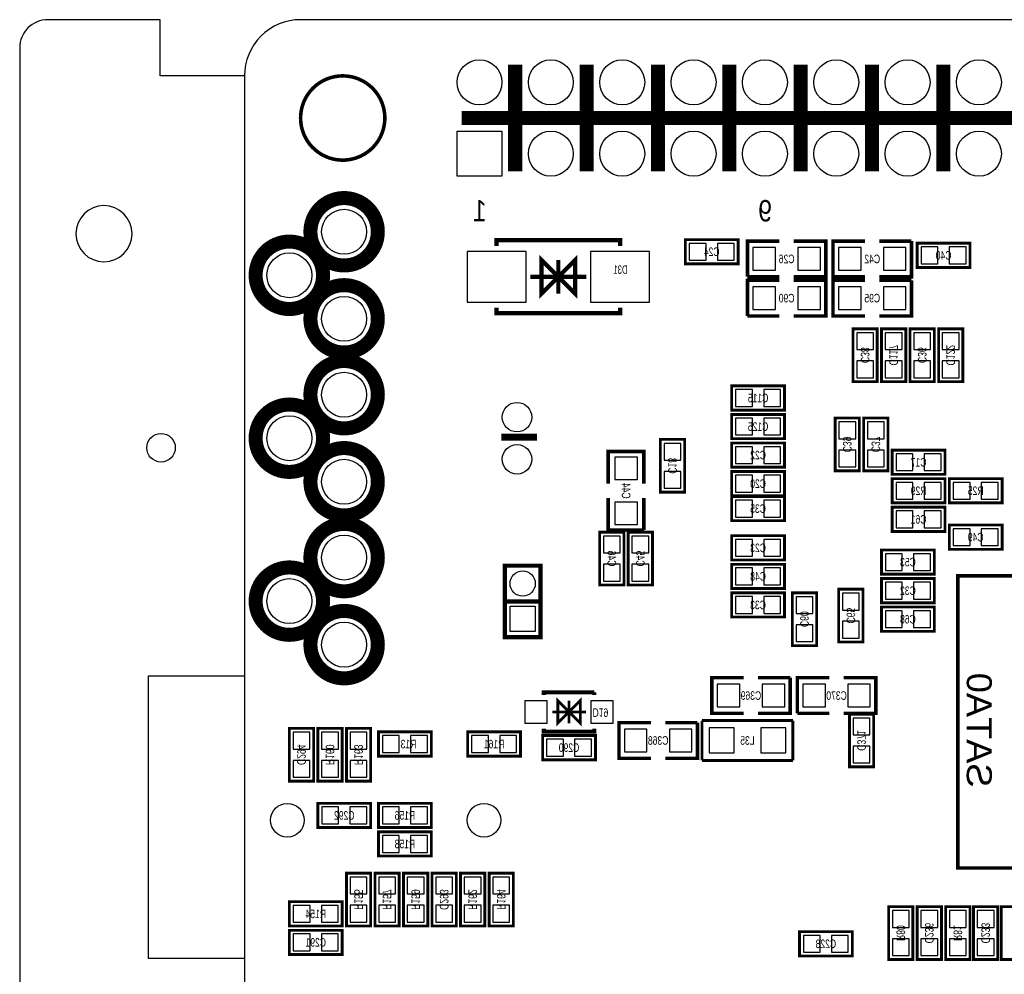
# Model space of a CAD drawing. Extents: x -8 to 119, y -73 to 71.
# Tile 4 of 8: x -8 to 27, y 37 to 71. Entities that reach past the tile are written whole.
import ezdxf
from ezdxf.enums import TextEntityAlignment as Align

# ---------------------------------------------------------------- set-up
doc = ezdxf.new("R2010")
doc.units = 0
for name, color, linetype in [('BG_OUTLINE', 12, 'CONTINUOUS'), ('BG_SILKSCREEN_BOTTOM', 173, 'CONTINUOUS'), ('PG_SILKSCREEN_BOTTOM', 150, 'CONTINUOUS'), ('PIN_BOTTOM', 202, 'CONTINUOUS'), ('RD_SILKSCREEN_BOTTOM', 122, 'CONTINUOUS')]:
    doc.layers.add(name, color=color, linetype=linetype)

msp = doc.modelspace()

# ---------------------------------------------------------------- linework, layer by layer
at = {"layer": 'BG_OUTLINE'}
for points in [[(0, 68.999989), (-2.999994, 68.999989), (-2.999994, 70.999985), (-6.999986, 70.999985, 0.414214), (-7.999984, 69.999987), (-7.999984, -71.999983, 0.414214), (-6.999986, -72.999981), (-2.999994, -72.999981), (-2.999994, -70.999985), (0, -70.999985)], [(-3.999992, 63.379985, 1), (-5.999988, 63.379985, 1), (-3.999992, 63.379985)]]:
    msp.add_lwpolyline(points, format="xyb", dxfattribs=at)
msp.add_lwpolyline([(80.99999, 70.500011, 0.414212), (80.499991, 71.00001), (1.999996, 71.00001, 0.414215), (0, 68.999989), (0, 1.999996, 0.414212), (1.999996, 0), (109.000011, 0, 0.414212), (111.000007, 1.999996), (111.000007, 68.999989, 0.414214), (109.000011, 71.00001), (83.500011, 71.00001, 0.414213), (83.000012, 70.500011), (83.000012, 66.999993, -0.414217), (81.999988, 65.999995, -0.41421), (80.99999, 66.999993)], format="xyb", close=True, dxfattribs=at)
at = {"layer": 'BG_OUTLINE', "const_width": 0.127}
msp.add_lwpolyline([(4.99999, 67.499992, 0.999997), (2.000021, 67.500017, 1.000003), (4.99999, 67.499992)], format="xyb", dxfattribs=at)
at = {"layer": 'BG_OUTLINE'}
msp.add_lwpolyline([(0, 47.625), (-3.429, 47.625), (-3.429, 37.592), (0, 37.592)], dxfattribs=at)
at = {"layer": 'BG_SILKSCREEN_BOTTOM', "const_width": 0.127}
msp.add_lwpolyline([(27.432406, 51.199898), (25.4, 51.199898), (25.4, 40.799918), (27.432406, 40.799918)], dxfattribs=at)
at = {"layer": 'PG_SILKSCREEN_BOTTOM'}
for points, const_width in [([(9.640011, 65.599996), (9.640011, 69.399988)], 0.499999), ([(12.180011, 65.599996), (12.180011, 69.399988)], 0.499999), ([(14.720011, 65.599996), (14.720011, 69.399988)], 0.499999), ([(17.260011, 65.599996), (17.260011, 69.399988)], 0.499999), ([(19.800011, 65.599996), (19.800011, 69.399988)], 0.499999), ([(22.340011, 65.599996), (22.340011, 69.399988)], 0.499999), ([(24.880011, 65.599996), (24.880011, 69.399988)], 0.499999), ([(7.740015, 67.499992), (57.260007, 67.499992)], 0.499999), ([(13.375996, 62.948998), (13.375996, 63.148997), (8.976004, 63.148997), (8.976004, 62.948998)], 0.150012), ([(17.5768, 63.1698), (15.6972, 63.1698), (15.6972, 62.3062), (17.5768, 62.3062), (17.5768, 63.1698)], 0.1016), ([(19.05, 63.119), (17.907, 63.119), (17.907, 61.849)], 0.127), ([(19.558, 61.849), (20.701, 61.849), (20.701, 63.119), (19.558, 63.119)], 0.127), ([(22.098, 63.119), (20.955, 63.119), (20.955, 61.849), (22.098, 61.849)], 0.127), ([(22.606, 61.849), (23.749, 61.849), (23.749, 63.119)], 0.127), ([(23.749, 63.119), (22.606, 63.119)], 0.127), ([(23.9522, 62.1792), (25.8318, 62.1792), (25.8318, 63.0428), (23.9522, 63.0428), (23.9522, 62.1792)], 0.1016), ([(11.176, 61.849), (11.775999, 61.249001), (11.775999, 62.448999), (11.176, 61.849), (10.576001, 62.448999), (10.576001, 61.249001), (11.176, 61.849)], 0.150012), ([(11.176, 61.249001), (11.176, 62.448999)], 0.150012), ([(12.175998, 61.849), (10.176002, 61.849)], 0.150012), ([(17.907, 61.849), (19.05, 61.849)], 0.127), ([(19.05, 61.722), (17.907, 61.722), (17.907, 60.452)], 0.127), ([(19.558, 60.452), (20.701, 60.452), (20.701, 61.722), (19.558, 61.722)], 0.127), ([(22.098, 61.722), (20.955, 61.722), (20.955, 60.452), (22.098, 60.452)], 0.127), ([(22.606, 60.452), (23.749, 60.452), (23.749, 61.722)], 0.127), ([(23.749, 61.722), (22.606, 61.722)], 0.127), ([(13.375996, 60.749002), (13.375996, 60.549003), (8.976004, 60.549003), (8.976004, 60.749002)], 0.150012), ([(17.907, 60.452), (19.05, 60.452)], 0.127), ([(22.5298, 58.1152), (22.5298, 59.9948), (21.6662, 59.9948), (21.6662, 58.1152), (22.5298, 58.1152)], 0.1016), ([(23.5458, 58.1152), (23.5458, 59.9948), (22.6822, 59.9948), (22.6822, 58.1152), (23.5458, 58.1152)], 0.1016), ([(24.5618, 58.1152), (24.5618, 59.9948), (23.6982, 59.9948), (23.6982, 58.1152), (24.5618, 58.1152)], 0.1016), ([(25.5778, 58.1152), (25.5778, 59.9948), (24.7142, 59.9948), (24.7142, 58.1152), (25.5778, 58.1152)], 0.1016), ([(17.3482, 57.0992), (19.2278, 57.0992), (19.2278, 57.9628), (17.3482, 57.9628), (17.3482, 57.0992)], 0.1016), ([(17.3482, 56.0832), (19.2278, 56.0832), (19.2278, 56.9468), (17.3482, 56.9468), (17.3482, 56.0832)], 0.1016), ([(21.0312, 56.8198), (21.0312, 54.9402), (21.8948, 54.9402), (21.8948, 56.8198), (21.0312, 56.8198)], 0.1016), ([(22.0472, 56.8198), (22.0472, 54.9402), (22.9108, 54.9402), (22.9108, 56.8198), (22.0472, 56.8198)], 0.1016), ([(9.144, 56.134), (10.414, 56.134)], 0.254), ([(15.6718, 54.1782), (15.6718, 56.0578), (14.8082, 56.0578), (14.8082, 54.1782), (15.6718, 54.1782)], 0.1016), ([(17.3482, 55.0672), (19.2278, 55.0672), (19.2278, 55.9308), (17.3482, 55.9308), (17.3482, 55.0672)], 0.1016), ([(14.224, 54.483), (14.224, 55.626), (12.954, 55.626), (12.954, 54.483)], 0.127), ([(24.9428, 55.6768), (23.0632, 55.6768), (23.0632, 54.8132), (24.9428, 54.8132), (24.9428, 55.6768)], 0.1016), ([(17.3482, 54.0512), (19.2278, 54.0512), (19.2278, 54.9148), (17.3482, 54.9148), (17.3482, 54.0512)], 0.1016), ([(24.9428, 54.6608), (23.0632, 54.6608), (23.0632, 53.7972), (24.9428, 53.7972), (24.9428, 54.6608)], 0.1016), ([(26.9748, 54.6608), (25.0952, 54.6608), (25.0952, 53.7972), (26.9748, 53.7972), (26.9748, 54.6608)], 0.1016), ([(12.954, 53.975), (12.954, 52.832), (14.224, 52.832)], 0.127), ([(14.224, 52.832), (14.224, 53.975)], 0.127), ([(17.3482, 53.1622), (19.2278, 53.1622), (19.2278, 54.0258), (17.3482, 54.0258), (17.3482, 53.1622)], 0.1016), ([(24.9428, 53.6448), (23.0632, 53.6448), (23.0632, 52.7812), (24.9428, 52.7812), (24.9428, 53.6448)], 0.1016), ([(26.9748, 53.0098), (25.0952, 53.0098), (25.0952, 52.1462), (26.9748, 52.1462), (26.9748, 53.0098)], 0.1016), ([(12.6492, 52.7558), (12.6492, 50.8762), (13.5128, 50.8762), (13.5128, 52.7558), (12.6492, 52.7558)], 0.1016), ([(13.6652, 52.7558), (13.6652, 50.8762), (14.5288, 50.8762), (14.5288, 52.7558), (13.6652, 52.7558)], 0.1016), ([(17.3482, 51.7652), (19.2278, 51.7652), (19.2278, 52.6288), (17.3482, 52.6288), (17.3482, 51.7652)], 0.1016), ([(24.5618, 52.1208), (22.6822, 52.1208), (22.6822, 51.2572), (24.5618, 51.2572), (24.5618, 52.1208)], 0.1016), ([(10.541, 50.292), (9.271, 50.292), (9.271, 51.562), (10.541, 51.562), (10.541, 49.022), (9.271, 49.022), (9.271, 50.292)], 0.1524), ([(17.3482, 50.7492), (19.2278, 50.7492), (19.2278, 51.6128), (17.3482, 51.6128), (17.3482, 50.7492)], 0.1016), ([(24.5618, 51.1048), (22.6822, 51.1048), (22.6822, 50.2412), (24.5618, 50.2412), (24.5618, 51.1048)], 0.1016), ([(17.3482, 49.7332), (19.2278, 49.7332), (19.2278, 50.5968), (17.3482, 50.5968), (17.3482, 49.7332)], 0.1016), ([(19.5072, 50.5968), (19.5072, 48.7172), (20.3708, 48.7172), (20.3708, 50.5968), (19.5072, 50.5968)], 0.1016), ([(21.1582, 50.7238), (21.1582, 48.8442), (22.0218, 48.8442), (22.0218, 50.7238), (21.1582, 50.7238)], 0.1016), ([(24.5618, 50.0888), (22.6822, 50.0888), (22.6822, 49.2252), (24.5618, 49.2252), (24.5618, 50.0888)], 0.1016), ([(17.78, 47.5742), (16.637, 47.5742), (16.637, 46.3042), (17.78, 46.3042)], 0.127), ([(18.288, 46.3042), (19.431, 46.3042), (19.431, 47.5742)], 0.127), ([(19.431, 47.5742), (18.288, 47.5742)], 0.127), ([(20.828, 47.5742), (19.685, 47.5742), (19.685, 46.3042)], 0.127), ([(21.336, 46.3042), (22.479, 46.3042), (22.479, 47.5742), (21.336, 47.5742)], 0.127), ([(12.456998, 47.054999), (10.657002, 47.054999), (10.657002, 46.954999)], 0.150012), ([(12.456998, 47.054999), (12.456998, 46.954999)], 0.150012), ([(11.557, 46.355), (11.956999, 45.955001), (11.956999, 46.754999), (11.557, 46.355), (11.157001, 46.754999), (11.157001, 45.955001), (11.557, 46.355)], 0.1), ([(11.557, 45.955001), (11.557, 46.754999)], 0.1), ([(12.156999, 46.355), (10.957001, 46.355)], 0.1), ([(19.685, 46.3042), (20.828, 46.3042)], 0.127), ([(21.5392, 46.2788), (21.5392, 44.3992), (22.4028, 44.3992), (22.4028, 46.2788), (21.5392, 46.2788)], 0.1016), ([(14.478, 45.974), (13.335, 45.974), (13.335, 44.704), (14.478, 44.704)], 0.127), ([(14.986, 44.704), (16.129, 44.704), (16.129, 45.974)], 0.127), ([(16.129, 45.974), (14.986, 45.974)], 0.127), ([(19.526123, 46.0502), (16.288131, 46.0502)], 0.100076), ([(16.288131, 46.0502), (16.288131, 44.6278)], 0.100076), ([(19.526123, 44.6278), (19.526123, 46.0502)], 0.100076), ([(2.4638, 43.8912), (2.4638, 45.7708), (1.6002, 45.7708), (1.6002, 43.8912), (2.4638, 43.8912)], 0.1016), ([(3.4798, 43.8912), (3.4798, 45.7708), (2.6162, 45.7708), (2.6162, 43.8912), (3.4798, 43.8912)], 0.1016), ([(4.4958, 43.8912), (4.4958, 45.7708), (3.6322, 45.7708), (3.6322, 43.8912), (4.4958, 43.8912)], 0.1016), ([(6.6548, 45.6438), (4.7752, 45.6438), (4.7752, 44.7802), (6.6548, 44.7802), (6.6548, 45.6438)], 0.1016), ([(9.8298, 45.6438), (7.9502, 45.6438), (7.9502, 44.7802), (9.8298, 44.7802), (9.8298, 45.6438)], 0.1016), ([(12.456998, 45.755001), (12.456998, 45.655001), (10.657002, 45.655001), (10.657002, 45.755001)], 0.150012), ([(10.6172, 44.6532), (12.4968, 44.6532), (12.4968, 45.5168), (10.6172, 45.5168), (10.6172, 44.6532)], 0.1016), ([(16.288131, 44.6278), (19.526123, 44.6278)], 0.100076), ([(4.4958, 43.1038), (2.6162, 43.1038), (2.6162, 42.2402), (4.4958, 42.2402), (4.4958, 43.1038)], 0.1016), ([(4.7752, 42.2402), (6.6548, 42.2402), (6.6548, 43.1038), (4.7752, 43.1038), (4.7752, 42.2402)], 0.1016), ([(4.7752, 41.2242), (6.6548, 41.2242), (6.6548, 42.0878), (4.7752, 42.0878), (4.7752, 41.2242)], 0.1016), ([(4.4958, 38.735), (4.4958, 40.6146), (3.6322, 40.6146), (3.6322, 38.735), (4.4958, 38.735)], 0.1016), ([(4.6482, 40.6146), (4.6482, 38.735), (5.5118, 38.735), (5.5118, 40.6146), (4.6482, 40.6146)], 0.1016), ([(6.5278, 38.735), (6.5278, 40.6146), (5.6642, 40.6146), (5.6642, 38.735), (6.5278, 38.735)], 0.1016), ([(7.5438, 38.735), (7.5438, 40.6146), (6.6802, 40.6146), (6.6802, 38.735), (7.5438, 38.735)], 0.1016), ([(7.6962, 40.6146), (7.6962, 38.735), (8.5598, 38.735), (8.5598, 40.6146), (7.6962, 40.6146)], 0.1016), ([(8.7122, 40.6146), (8.7122, 38.735), (9.5758, 38.735), (9.5758, 40.6146), (8.7122, 40.6146)], 0.1016), ([(3.4798, 39.5986), (1.6002, 39.5986), (1.6002, 38.735), (3.4798, 38.735), (3.4798, 39.5986)], 0.1016), ([(22.9362, 39.4208), (22.9362, 37.5412), (23.7998, 37.5412), (23.7998, 39.4208), (22.9362, 39.4208)], 0.1016), ([(24.8158, 37.5412), (24.8158, 39.4208), (23.9522, 39.4208), (23.9522, 37.5412), (24.8158, 37.5412)], 0.1016), ([(25.8318, 37.5412), (25.8318, 39.4208), (24.9682, 39.4208), (24.9682, 37.5412), (25.8318, 37.5412)], 0.1016), ([(26.8224, 37.5412), (26.8224, 39.4208), (25.9588, 39.4208), (25.9588, 37.5412), (26.8224, 37.5412)], 0.1016), ([(26.9494, 39.4208), (26.9494, 37.5412), (27.813, 37.5412), (27.813, 39.4208), (26.9494, 39.4208)], 0.1016), ([(3.4798, 38.5826), (1.6002, 38.5826), (1.6002, 37.719), (3.4798, 37.719), (3.4798, 38.5826)], 0.1016), ([(21.6408, 38.5318), (19.7612, 38.5318), (19.7612, 37.6682), (21.6408, 37.6682), (21.6408, 38.5318)], 0.1016)]:
    msp.add_lwpolyline(points, dxfattribs=dict(at, const_width=const_width))
at = {"layer": 'PG_SILKSCREEN_BOTTOM', "const_width": 0.499999}
for points in [[(4.749902, 63.449911, 1.000004), (2.349906, 63.449886, 0.999996), (4.749902, 63.449911)], [(2.800096, 61.900003, 1), (0.400101, 61.900003, 1), (2.800096, 61.900003)], [(4.749902, 60.350095, 0.999996), (2.349906, 60.350121, 1.000004), (4.749902, 60.350095)], [(4.749902, 57.649897, 1.000004), (2.349906, 57.649872, 0.999996), (4.749902, 57.649897)], [(2.800096, 56.099989, 1), (0.400101, 56.099989, 1), (2.800096, 56.099989)], [(4.749902, 54.550081, 0.999996), (2.349906, 54.550107, 1.000004), (4.749902, 54.550081)], [(4.749902, 51.849909, 1.000004), (2.349906, 51.849884, 0.999996), (4.749902, 51.849909)], [(2.800096, 50.300001, 1), (0.400101, 50.300001, 1), (2.800096, 50.300001)], [(4.749902, 48.750093, 0.999996), (2.349906, 48.750118, 1.000004), (4.749902, 48.750093)]]:
    msp.add_lwpolyline(points, format="xyb", dxfattribs=at)
at = {"layer": 'PIN_BOTTOM'}
for points in [[(7.570013, 65.429994), (7.570013, 67.02999), (9.17001, 67.02999), (9.17001, 65.429994)], [(10.026015, 60.949002), (10.026015, 62.748998), (7.926019, 62.748998), (7.926019, 60.949002)], [(14.426006, 60.949002), (14.426006, 62.748998), (12.32601, 62.748998), (12.32601, 60.949002)], [(16.436823, 62.438305), (16.436823, 63.037695), (15.837433, 63.037695), (15.837433, 62.438305)], [(17.436567, 62.438305), (17.436567, 63.037695), (16.837177, 63.037695), (16.837177, 62.438305)], [(18.10385, 62.88405), (18.10385, 62.08395), (18.90395, 62.08395), (18.90395, 62.88405)], [(19.70405, 62.88405), (19.70405, 62.08395), (20.50415, 62.08395), (20.50415, 62.88405)], [(21.95195, 62.08395), (21.95195, 62.88405), (21.15185, 62.88405), (21.15185, 62.08395)], [(23.55215, 62.08395), (23.55215, 62.88405), (22.75205, 62.88405), (22.75205, 62.08395)], [(24.092433, 62.910695), (24.092433, 62.311305), (24.691823, 62.311305), (24.691823, 62.910695)], [(25.092177, 62.910695), (25.092177, 62.311305), (25.691567, 62.311305), (25.691567, 62.910695)], [(18.10385, 61.48705), (18.10385, 60.68695), (18.90395, 60.68695), (18.90395, 61.48705)], [(19.70405, 61.48705), (19.70405, 60.68695), (20.50415, 60.68695), (20.50415, 61.48705)], [(21.95195, 60.68695), (21.95195, 61.48705), (21.15185, 61.48705), (21.15185, 60.68695)], [(23.55215, 60.68695), (23.55215, 61.48705), (22.75205, 61.48705), (22.75205, 60.68695)], [(21.798305, 59.255177), (22.397695, 59.255177), (22.397695, 59.854567), (21.798305, 59.854567)], [(22.814305, 59.255177), (23.413695, 59.255177), (23.413695, 59.854567), (22.814305, 59.854567)], [(23.830305, 59.255177), (24.429695, 59.255177), (24.429695, 59.854567), (23.830305, 59.854567)], [(24.846305, 59.255177), (25.445695, 59.255177), (25.445695, 59.854567), (24.846305, 59.854567)], [(21.798305, 58.255433), (22.397695, 58.255433), (22.397695, 58.854823), (21.798305, 58.854823)], [(22.814305, 58.255433), (23.413695, 58.255433), (23.413695, 58.854823), (22.814305, 58.854823)], [(23.830305, 58.255433), (24.429695, 58.255433), (24.429695, 58.854823), (23.830305, 58.854823)], [(24.846305, 58.255433), (25.445695, 58.255433), (25.445695, 58.854823), (24.846305, 58.854823)], [(17.488433, 57.830695), (17.488433, 57.231305), (18.087823, 57.231305), (18.087823, 57.830695)], [(18.488177, 57.830695), (18.488177, 57.231305), (19.087567, 57.231305), (19.087567, 57.830695)], [(17.488433, 56.814695), (17.488433, 56.215305), (18.087823, 56.215305), (18.087823, 56.814695)], [(18.488177, 56.814695), (18.488177, 56.215305), (19.087567, 56.215305), (19.087567, 56.814695)], [(21.762695, 56.679567), (21.163305, 56.679567), (21.163305, 56.080177), (21.762695, 56.080177)], [(22.778695, 56.679567), (22.179305, 56.679567), (22.179305, 56.080177), (22.778695, 56.080177)], [(14.940305, 55.318177), (15.539695, 55.318177), (15.539695, 55.917567), (14.940305, 55.917567)], [(17.488433, 55.798695), (17.488433, 55.199305), (18.087823, 55.199305), (18.087823, 55.798695)], [(18.488177, 55.798695), (18.488177, 55.199305), (19.087567, 55.199305), (19.087567, 55.798695)], [(13.18895, 54.62905), (13.98905, 54.62905), (13.98905, 55.42915), (13.18895, 55.42915)], [(21.762695, 55.679823), (21.163305, 55.679823), (21.163305, 55.080433), (21.762695, 55.080433)], [(22.778695, 55.679823), (22.179305, 55.679823), (22.179305, 55.080433), (22.778695, 55.080433)], [(23.802823, 54.945305), (23.802823, 55.544695), (23.203433, 55.544695), (23.203433, 54.945305)], [(24.802567, 54.945305), (24.802567, 55.544695), (24.203177, 55.544695), (24.203177, 54.945305)], [(14.940305, 54.318433), (15.539695, 54.318433), (15.539695, 54.917823), (14.940305, 54.917823)], [(17.488433, 54.782695), (17.488433, 54.183305), (18.087823, 54.183305), (18.087823, 54.782695)], [(18.488177, 54.782695), (18.488177, 54.183305), (19.087567, 54.183305), (19.087567, 54.782695)], [(23.802823, 53.929305), (23.802823, 54.528695), (23.203433, 54.528695), (23.203433, 53.929305)], [(24.802567, 53.929305), (24.802567, 54.528695), (24.203177, 54.528695), (24.203177, 53.929305)], [(25.834823, 53.929305), (25.834823, 54.528695), (25.235433, 54.528695), (25.235433, 53.929305)], [(26.834567, 53.929305), (26.834567, 54.528695), (26.235177, 54.528695), (26.235177, 53.929305)], [(13.18895, 53.02885), (13.98905, 53.02885), (13.98905, 53.82895), (13.18895, 53.82895)], [(17.488433, 53.893695), (17.488433, 53.294305), (18.087823, 53.294305), (18.087823, 53.893695)], [(18.488177, 53.893695), (18.488177, 53.294305), (19.087567, 53.294305), (19.087567, 53.893695)], [(23.802823, 52.913305), (23.802823, 53.512695), (23.203433, 53.512695), (23.203433, 52.913305)], [(24.802567, 52.913305), (24.802567, 53.512695), (24.203177, 53.512695), (24.203177, 52.913305)], [(13.380695, 52.615567), (12.781305, 52.615567), (12.781305, 52.016177), (13.380695, 52.016177)], [(14.396695, 52.615567), (13.797305, 52.615567), (13.797305, 52.016177), (14.396695, 52.016177)], [(25.834823, 52.278305), (25.834823, 52.877695), (25.235433, 52.877695), (25.235433, 52.278305)], [(26.834567, 52.278305), (26.834567, 52.877695), (26.235177, 52.877695), (26.235177, 52.278305)], [(17.488433, 52.496695), (17.488433, 51.897305), (18.087823, 51.897305), (18.087823, 52.496695)], [(18.488177, 52.496695), (18.488177, 51.897305), (19.087567, 51.897305), (19.087567, 52.496695)], [(23.421823, 51.389305), (23.421823, 51.988695), (22.822433, 51.988695), (22.822433, 51.389305)], [(24.421567, 51.389305), (24.421567, 51.988695), (23.822177, 51.988695), (23.822177, 51.389305)], [(13.380695, 51.615823), (12.781305, 51.615823), (12.781305, 51.016433), (13.380695, 51.016433)], [(14.396695, 51.615823), (13.797305, 51.615823), (13.797305, 51.016433), (14.396695, 51.016433)], [(17.488433, 51.480695), (17.488433, 50.881305), (18.087823, 50.881305), (18.087823, 51.480695)], [(18.488177, 51.480695), (18.488177, 50.881305), (19.087567, 50.881305), (19.087567, 51.480695)], [(23.421823, 50.373305), (23.421823, 50.972695), (22.822433, 50.972695), (22.822433, 50.373305)], [(24.421567, 50.373305), (24.421567, 50.972695), (23.822177, 50.972695), (23.822177, 50.373305)], [(21.889695, 50.583567), (21.290305, 50.583567), (21.290305, 49.984177), (21.889695, 49.984177)], [(17.488433, 50.464695), (17.488433, 49.865305), (18.087823, 49.865305), (18.087823, 50.464695)], [(18.488177, 50.464695), (18.488177, 49.865305), (19.087567, 49.865305), (19.087567, 50.464695)], [(20.238695, 50.456567), (19.639305, 50.456567), (19.639305, 49.857177), (20.238695, 49.857177)], [(10.355872, 49.224908), (9.455874, 49.224908), (9.455874, 50.124906), (10.355872, 50.124906)], [(23.421823, 49.357305), (23.421823, 49.956695), (22.822433, 49.956695), (22.822433, 49.357305)], [(24.421567, 49.357305), (24.421567, 49.956695), (23.822177, 49.956695), (23.822177, 49.357305)], [(20.238695, 49.456823), (19.639305, 49.456823), (19.639305, 48.857433), (20.238695, 48.857433)], [(21.889695, 49.583823), (21.290305, 49.583823), (21.290305, 48.984433), (21.889695, 48.984433)], [(17.63395, 46.53915), (17.63395, 47.33925), (16.83385, 47.33925), (16.83385, 46.53915)], [(19.23415, 46.53915), (19.23415, 47.33925), (18.43405, 47.33925), (18.43405, 46.53915)], [(19.88185, 47.33925), (19.88185, 46.53915), (20.68195, 46.53915), (20.68195, 47.33925)], [(21.48205, 47.33925), (21.48205, 46.53915), (22.28215, 46.53915), (22.28215, 47.33925)], [(10.781995, 45.955001), (10.781995, 46.754999), (9.981997, 46.754999), (9.981997, 45.955001)], [(13.132003, 45.955001), (13.132003, 46.754999), (12.332005, 46.754999), (12.332005, 45.955001)], [(22.270695, 46.138567), (21.671305, 46.138567), (21.671305, 45.539177), (22.270695, 45.539177)], [(1.732305, 45.031177), (2.331695, 45.031177), (2.331695, 45.630567), (1.732305, 45.630567)], [(2.748305, 45.031177), (3.347695, 45.031177), (3.347695, 45.630567), (2.748305, 45.630567)], [(3.764305, 45.031177), (4.363695, 45.031177), (4.363695, 45.630567), (3.764305, 45.630567)], [(14.33195, 44.93895), (14.33195, 45.73905), (13.53185, 45.73905), (13.53185, 44.93895)], [(15.93215, 44.93895), (15.93215, 45.73905), (15.13205, 45.73905), (15.13205, 44.93895)], [(16.541877, 45.7835), (16.541877, 44.8945), (17.430877, 44.8945), (17.430877, 45.7835)], [(18.383123, 45.7835), (18.383123, 44.8945), (19.272123, 44.8945), (19.272123, 45.7835)], [(5.514823, 44.912305), (5.514823, 45.511695), (4.915433, 45.511695), (4.915433, 44.912305)], [(6.514567, 44.912305), (6.514567, 45.511695), (5.915177, 45.511695), (5.915177, 44.912305)], [(8.689823, 44.912305), (8.689823, 45.511695), (8.090433, 45.511695), (8.090433, 44.912305)], [(9.689567, 44.912305), (9.689567, 45.511695), (9.090177, 45.511695), (9.090177, 44.912305)], [(10.757433, 45.384695), (10.757433, 44.785305), (11.356823, 44.785305), (11.356823, 45.384695)], [(11.757177, 45.384695), (11.757177, 44.785305), (12.356567, 44.785305), (12.356567, 45.384695)], [(22.270695, 45.138823), (21.671305, 45.138823), (21.671305, 44.539433), (22.270695, 44.539433)], [(1.732305, 44.031433), (2.331695, 44.031433), (2.331695, 44.630823), (1.732305, 44.630823)], [(2.748305, 44.031433), (3.347695, 44.031433), (3.347695, 44.630823), (2.748305, 44.630823)], [(3.764305, 44.031433), (4.363695, 44.031433), (4.363695, 44.630823), (3.764305, 44.630823)], [(3.355823, 42.372305), (3.355823, 42.971695), (2.756433, 42.971695), (2.756433, 42.372305)], [(4.355567, 42.372305), (4.355567, 42.971695), (3.756177, 42.971695), (3.756177, 42.372305)], [(4.915433, 42.971695), (4.915433, 42.372305), (5.514823, 42.372305), (5.514823, 42.971695)], [(5.915177, 42.971695), (5.915177, 42.372305), (6.514567, 42.372305), (6.514567, 42.971695)], [(4.915433, 41.955695), (4.915433, 41.356305), (5.514823, 41.356305), (5.514823, 41.955695)], [(5.915177, 41.955695), (5.915177, 41.356305), (6.514567, 41.356305), (6.514567, 41.955695)], [(3.764305, 39.874977), (4.363695, 39.874977), (4.363695, 40.474367), (3.764305, 40.474367)], [(5.379695, 40.474367), (4.780305, 40.474367), (4.780305, 39.874977), (5.379695, 39.874977)], [(5.796305, 39.874977), (6.395695, 39.874977), (6.395695, 40.474367), (5.796305, 40.474367)], [(6.812305, 39.874977), (7.411695, 39.874977), (7.411695, 40.474367), (6.812305, 40.474367)], [(8.427695, 40.474367), (7.828305, 40.474367), (7.828305, 39.874977), (8.427695, 39.874977)], [(9.443695, 40.474367), (8.844305, 40.474367), (8.844305, 39.874977), (9.443695, 39.874977)], [(2.339823, 38.867105), (2.339823, 39.466495), (1.740433, 39.466495), (1.740433, 38.867105)], [(3.339567, 38.867105), (3.339567, 39.466495), (2.740177, 39.466495), (2.740177, 38.867105)], [(3.764305, 38.875233), (4.363695, 38.875233), (4.363695, 39.474623), (3.764305, 39.474623)], [(5.379695, 39.474623), (4.780305, 39.474623), (4.780305, 38.875233), (5.379695, 38.875233)], [(5.796305, 38.875233), (6.395695, 38.875233), (6.395695, 39.474623), (5.796305, 39.474623)], [(6.812305, 38.875233), (7.411695, 38.875233), (7.411695, 39.474623), (6.812305, 39.474623)], [(8.427695, 39.474623), (7.828305, 39.474623), (7.828305, 38.875233), (8.427695, 38.875233)], [(9.443695, 39.474623), (8.844305, 39.474623), (8.844305, 38.875233), (9.443695, 38.875233)], [(23.667695, 39.280567), (23.068305, 39.280567), (23.068305, 38.681177), (23.667695, 38.681177)], [(24.084305, 38.681177), (24.683695, 38.681177), (24.683695, 39.280567), (24.084305, 39.280567)], [(25.100305, 38.681177), (25.699695, 38.681177), (25.699695, 39.280567), (25.100305, 39.280567)], [(26.090905, 38.681177), (26.690295, 38.681177), (26.690295, 39.280567), (26.090905, 39.280567)], [(2.339823, 37.851105), (2.339823, 38.450495), (1.740433, 38.450495), (1.740433, 37.851105)], [(3.339567, 37.851105), (3.339567, 38.450495), (2.740177, 38.450495), (2.740177, 37.851105)], [(20.500823, 37.800305), (20.500823, 38.399695), (19.901433, 38.399695), (19.901433, 37.800305)], [(21.500567, 37.800305), (21.500567, 38.399695), (20.901177, 38.399695), (20.901177, 37.800305)], [(23.667695, 38.280823), (23.068305, 38.280823), (23.068305, 37.681433), (23.667695, 37.681433)], [(24.084305, 37.681433), (24.683695, 37.681433), (24.683695, 38.280823), (24.084305, 38.280823)], [(25.100305, 37.681433), (25.699695, 37.681433), (25.699695, 38.280823), (25.100305, 38.280823)], [(26.090905, 37.681433), (26.690295, 37.681433), (26.690295, 38.280823), (26.090905, 38.280823)]]:
    msp.add_lwpolyline(points, close=True, dxfattribs=at)
for centre, radius in [((8.370011, 68.769992), 0.799998), ((10.910011, 68.769992), 0.799998), ((13.450011, 68.769992), 0.799998), ((15.990011, 68.769992), 0.799998), ((18.530011, 68.769992), 0.799998), ((21.070011, 68.769992), 0.799998), ((23.610011, 68.769992), 0.799998), ((26.150011, 68.769992), 0.799998), ((10.910011, 66.229992), 0.799998), ((13.450011, 66.229992), 0.799998), ((15.990011, 66.229992), 0.799998), ((18.530011, 66.229992), 0.799998), ((21.070011, 66.229992), 0.799998), ((23.610011, 66.229992), 0.799998), ((26.150011, 66.229992), 0.799998), ((3.549904, 63.449911), 0.799948), ((1.600098, 61.900003), 0.799948), ((3.549904, 60.350095), 0.799948), ((3.549904, 57.649897), 0.799948), ((9.707042, 56.850077), 0.525005), ((1.600098, 56.099989), 0.799948), ((-2.96799, 55.759985), 0.508), ((9.707042, 55.349902), 0.525005), ((3.549904, 54.550081), 0.799948), ((3.549904, 51.849909), 0.799948), ((9.905873, 50.925095), 0.449999), ((1.600098, 50.300001), 0.799948), ((3.549904, 48.750093), 0.799948), ((1.53002, 42.499991), 0.599999), ((8.530006, 42.499991), 0.599999)]:
    msp.add_circle(centre, radius, dxfattribs=at)

# ---------------------------------------------------------------- texts
at = {"layer": 'BG_SILKSCREEN_BOTTOM', "text_generation_flag": 2, "width": 0.866667}
for s, p in [('1', (8.624011, 63.816992)), ('9', (18.784011, 63.816992))]:
    msp.add_text(s, height=0.762, dxfattribs=at).set_placement(p)
at = {"layer": 'BG_SILKSCREEN_BOTTOM', "text_generation_flag": 2, "width": 1.085714}
msp.add_text('SATA0', height=0.889, rotation=270, dxfattribs=at).set_placement((25.7175, 43.6626))
at = {"layer": 'RD_SILKSCREEN_BOTTOM', "text_generation_flag": 2, "width": 0.75}
for s, p in [('C24', (16.637, 62.5856)), ('C40', (24.892, 62.4586)), ('C26', (19.304, 62.3316)), ('C42', (22.352, 62.3316)), ('C90', (19.304, 60.9346)), ('C95', (22.352, 60.9346)), ('C115', (18.288, 57.3786)), ('C125', (18.288, 56.3626)), ('C22', (18.288, 55.3466)), ('C17', (24.003, 55.0926)), ('C20', (18.288, 54.3306)), ('R29', (24.003, 54.0766)), ('R25', (26.035, 54.0766)), ('C35', (18.288, 53.4416)), ('C61', (24.003, 53.0606)), ('C49', (26.035, 52.4256)), ('C23', (18.288, 52.0446)), ('C53', (23.622, 51.5366)), ('C48', (18.288, 51.0286)), ('C32', (23.622, 50.5206)), ('C33', (18.288, 50.0126)), ('C68', (23.622, 49.5046)), ('C369', (18.034, 46.7868)), ('C370', (21.082, 46.7868)), ('R13', (5.842, 45.0596)), ('R161', (8.89, 45.0596)), ('C290', (11.557, 44.9326)), ('C368', (14.732, 45.1866)), ('L35', (17.907, 45.1866)), ('C292', (3.556, 42.5196)), ('R156', (5.715, 42.5196)), ('R158', (5.715, 41.5036)), ('R154', (2.54, 39.0144)), ('C291', (2.54, 37.9984)), ('C228', (20.701, 37.9476))]:
    msp.add_text(s, height=0.3048, dxfattribs=at).set_placement(p, align=Align.CENTER)
at = {"layer": 'RD_SILKSCREEN_BOTTOM', "text_generation_flag": 2, "width": 0.700025}
msp.add_text('D31', height=0.299999, dxfattribs=at).set_placement((13.645007, 61.953013))
at = {"layer": 'RD_SILKSCREEN_BOTTOM', "text_generation_flag": 2, "width": 0.75}
for s, rotation, p in [('C38', 270, (21.9456, 59.055356)), ('C117', 270, (22.9616, 59.055356)), ('C36', 270, (23.9776, 59.055356)), ('C122', 270, (24.9936, 59.055356)), ('C39', 270, (21.3106, 55.880356)), ('C37', 270, (22.3266, 55.880356)), ('C18', 270, (15.0876, 55.118356)), ('C44', 270, (13.4366, 54.229356)), ('C46', 270, (12.9286, 51.816356)), ('C45', 270, (13.9446, 51.816356)), ('C60', 270, (19.7866, 49.657356)), ('C65', 270, (21.4376, 49.784356)), ('D19', 180, (12.6746, 46.482)), ('C371', 270, (21.8186, 45.339356)), ('C294', 270, (1.8796, 44.831356)), ('R160', 270, (2.8956, 44.831356)), ('R163', 270, (3.9116, 44.831356)), ('R155', 270, (3.9116, 39.675156)), ('R157', 270, (4.9276, 39.675156)), ('R159', 270, (5.9436, 39.675156)), ('C293', 270, (6.9596, 39.675156)), ('R162', 270, (7.9756, 39.675156)), ('R164', 270, (8.9916, 39.675156)), ('R80', 270, (23.2156, 38.481356)), ('C236', 270, (24.2316, 38.481356)), ('R81', 270, (25.2476, 38.481356)), ('C233', 270, (26.2382, 38.481356))]:
    msp.add_text(s, height=0.3048, rotation=rotation, dxfattribs=at).set_placement(p, align=Align.CENTER)

doc.saveas('drawing.dxf')
